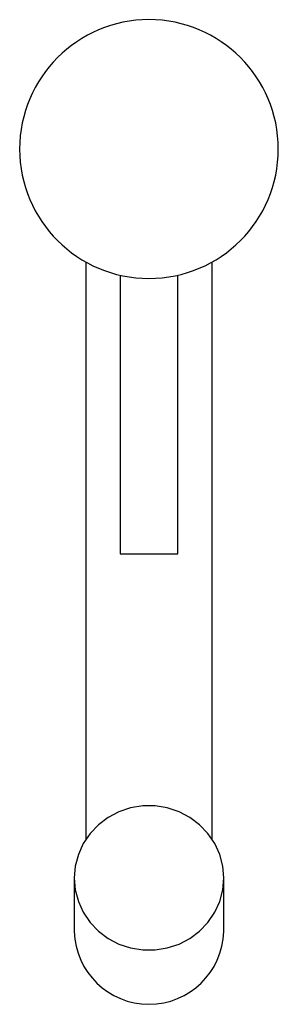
# Model space of a CAD drawing. Header units: millimetres. Extents: x 4201.529 to 4201.574, y 1913.639 to 1913.81.
import ezdxf

# ---------------------------------------------------------------- set-up
doc = ezdxf.new("R2010")
doc.units = ezdxf.units.MM
doc.layers.add('SANINDUSA', color=3, linetype='Continuous')

msp = doc.modelspace()

# ---------------------------------------------------------------- linework, layer by layer
at = {"layer": 'SANINDUSA'}
for p, q in [((4201.54058, 1913.76795), (4201.54058, 1913.66754)), ((4201.56258, 1913.66754), (4201.56258, 1913.76795)), ((4201.54658, 1913.76564), (4201.54658, 1913.71718)), ((4201.55658, 1913.71718), (4201.55658, 1913.76564)), ((4201.54658, 1913.71718), (4201.55658, 1913.71718)), ((4201.53858, 1913.66085), (4201.53858, 1913.65153)), ((4201.56458, 1913.65153), (4201.56458, 1913.66085))]:
    msp.add_line(p, q, dxfattribs=at)
at = {"layer": 'SANINDUSA', "flags": 128}
msp.add_lwpolyline([(4201.56458, 1913.66085), (4201.56441, 1913.66291), (4201.56388, 1913.66492), (4201.56302, 1913.66682), (4201.56184, 1913.66856), (4201.56039, 1913.67009), (4201.55869, 1913.67136), (4201.55681, 1913.67235), (4201.55477, 1913.67302), (4201.55266, 1913.67336), (4201.55051, 1913.67336), (4201.54839, 1913.67302), (4201.54636, 1913.67235), (4201.54447, 1913.67136), (4201.54278, 1913.67009), (4201.54132, 1913.66856), (4201.54015, 1913.66682), (4201.53929, 1913.66492), (4201.53876, 1913.66291), (4201.53858, 1913.66085), (4201.53876, 1913.65878), (4201.53929, 1913.65677), (4201.54015, 1913.65487), (4201.54132, 1913.65313), (4201.54278, 1913.65161), (4201.54447, 1913.65034), (4201.54636, 1913.64935), (4201.54839, 1913.64867), (4201.55051, 1913.64833), (4201.55266, 1913.64833), (4201.55477, 1913.64867), (4201.55681, 1913.64935), (4201.55869, 1913.65034), (4201.56039, 1913.65161), (4201.56184, 1913.65313), (4201.56302, 1913.65487), (4201.56388, 1913.65677), (4201.56441, 1913.65878), (4201.56458, 1913.66085)], dxfattribs=at)
at = {"layer": 'SANINDUSA'}
for centre, radius, start, end in [((4201.55158, 1913.78758), 0.0225, 90, 180), ((4201.55158, 1913.78758), 0.0225, 90, 270), ((4201.55158, 1913.78758), 0.0225, 270, 90), ((4201.55158, 1913.65188), 0.013, 181.5536, 358.4464)]:
    msp.add_arc(centre, radius, start, end, dxfattribs=at)

doc.saveas('drawing.dxf')
